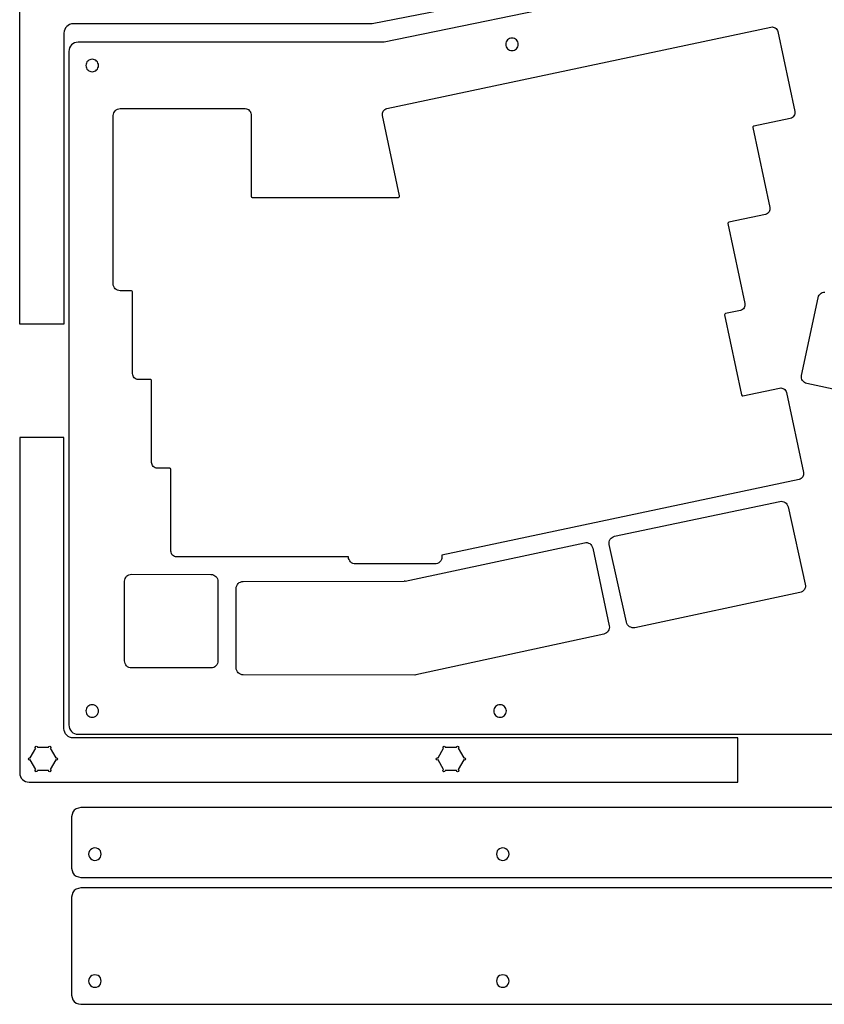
# Model space of a CAD drawing. Extents: x -3 to 2245, y -1140 to 1114.
# Tile 1 of 13: x 15 to 668, y -1134 to -335. Entities that reach past the tile are written whole.
import ezdxf

# ---------------------------------------------------------------- set-up
doc = ezdxf.new("R2010")
doc.units = 0

msp = doc.modelspace()

# ---------------------------------------------------------------- linework, layer by layer
at = {"layer": 'cutting'}
for p, q in [((582.792, -283.22), (301.362, -338.092)), ((622.688, -288.802), (311.022, -353.061)), ((15.4953, -581.788), (15.4953, -309.739)), ((51.985377, -342.709015), (51.544923, -344.127729)), ((52.682317, -341.425247), (51.985377, -342.709015)), ((53.605344, -340.306749), (52.682317, -341.425247)), ((54.724062, -339.383849), (53.605344, -340.306749)), ((56.008076, -338.686873), (54.724062, -339.383849)), ((57.426987, -338.246148), (56.008076, -338.686873)), ((58.9504, -338.092), (57.426987, -338.246148)), ((301.362, -338.092), (58.9504, -338.092)), ((313.403, -406.959), (624.775, -340.7749)), ((624.775, -340.775), (625.726532, -340.670899)), ((625.726532, -340.670899), (626.65145, -340.755809)), ((626.65145, -340.755809), (627.527216, -341.015094)), ((627.527216, -341.015094), (628.33129, -341.434118)), ((628.33129, -341.434118), (629.041134, -341.998243)), ((629.041134, -341.998243), (629.63421, -342.692833)), ((629.63421, -342.692833), (630.087978, -343.503251)), ((630.087978, -343.503251), (630.3799, -344.41486)), ((51.544923, -344.127729), (51.39135, -345.65106)), ((51.3914, -345.651), (51.3914, -581.788)), ((411.210458, -351.200816), (410.586116, -351.956702)), ((411.966344, -350.576476), (411.210458, -351.200816)), ((412.832848, -350.104608), (411.966344, -350.576476)), ((413.789043, -349.80614), (412.832848, -350.104608)), ((414.814, -349.702), (413.789043, -349.80614)), ((415.839597, -349.80579), (414.81464, -349.70165)), ((416.795792, -350.104258), (415.839597, -349.80579)), ((417.662296, -350.576126), (416.795792, -350.104258)), ((418.418183, -351.200466), (417.662296, -350.576126)), ((419.042524, -351.956352), (418.418183, -351.200466)), ((630.38, -344.414), (644.1704, -409.2928)), ((55.544913, -359.096637), (55.39134, -360.62005)), ((55.985369, -357.677726), (55.544913, -359.096637)), ((56.68231, -356.393712), (55.985369, -357.677726)), ((57.605339, -355.274994), (56.68231, -356.393712)), ((58.724059, -354.351967), (57.605339, -355.274994)), ((60.008074, -353.655027), (58.724059, -354.351967)), ((61.426987, -353.214573), (60.008074, -353.655027)), ((62.9504, -353.061), (61.426987, -353.214573)), ((311.022, -353.061), (62.9504, -353.061)), ((409.81578, -353.779396), (409.71164, -354.80435)), ((409.712, -354.804), (409.81614, -355.828957)), ((410.114248, -352.823204), (409.81578, -353.779396)), ((409.81614, -355.828957), (410.114608, -356.785152)), ((410.586116, -351.956702), (410.114248, -352.823204)), ((410.114608, -356.785152), (410.586476, -357.651656)), ((410.586476, -357.651656), (411.210818, -358.407542)), ((411.210818, -358.407542), (411.966704, -359.031884)), ((411.966704, -359.031884), (412.833208, -359.503752)), ((412.833208, -359.503752), (413.789403, -359.80222)), ((415.838957, -359.80286), (416.795152, -359.504392)), ((416.795152, -359.504392), (417.661656, -359.032524)), ((417.661656, -359.032524), (418.417543, -358.408183)), ((418.417543, -358.408183), (419.041884, -357.652296)), ((419.041884, -357.652296), (419.513752, -356.785792)), ((419.514392, -352.822854), (419.042524, -351.956352)), ((419.513752, -356.785792), (419.81222, -355.829597)), ((419.81286, -353.779046), (419.514392, -352.822854)), ((419.81222, -355.829597), (419.91636, -354.80464)), ((419.917, -354.804), (419.81286, -353.779046)), ((55.3914, -360.62), (55.3914, -907.093)), ((72.307848, -367.258609), (71.441344, -367.730479)), ((73.264043, -366.96014), (72.307848, -367.258609)), ((74.289, -366.856), (73.264043, -366.96014)), ((75.314004, -366.96078), (74.28905, -366.85664)), ((76.270196, -367.259249), (75.314004, -366.96078)), ((77.136698, -367.731119), (76.270196, -367.259249)), ((413.789403, -359.80222), (414.81436, -359.90636)), ((414.814, -359.907), (415.838957, -359.80286)), ((69.1866, -371.959), (69.29074, -372.983957)), ((69.29078, -370.933406), (69.18664, -371.95836)), ((69.29074, -372.983957), (69.589208, -373.940152)), ((69.589248, -369.977213), (69.29078, -370.933406)), ((69.589208, -373.940152), (70.061076, -374.806656)), ((70.061116, -369.110708), (69.589248, -369.977213)), ((70.061076, -374.806656), (70.685417, -375.562543)), ((70.685458, -368.354821), (70.061116, -369.110708)), ((71.441344, -367.730479), (70.685458, -368.354821)), ((77.892584, -368.355461), (77.136698, -367.731119)), ((77.892534, -375.562183), (78.516874, -374.806296)), ((78.516924, -369.111348), (77.892584, -368.355461)), ((78.516874, -374.806296), (78.988742, -373.939792)), ((78.988792, -369.977853), (78.516924, -369.111348)), ((78.988742, -373.939792), (79.28721, -372.983597)), ((79.28726, -370.934046), (78.988792, -369.977853)), ((79.28721, -372.983597), (79.39135, -371.95864)), ((79.3914, -371.959), (79.28726, -370.934046)), ((70.685417, -375.562543), (71.441304, -376.186884)), ((71.441304, -376.186884), (72.307808, -376.658752)), ((72.307808, -376.658752), (73.264003, -376.95722)), ((73.264003, -376.95722), (74.28896, -377.06136)), ((74.289, -377.061), (75.313954, -376.95686)), ((75.313954, -376.95686), (76.270146, -376.658392)), ((76.270146, -376.658392), (77.136648, -376.186524)), ((77.136648, -376.186524), (77.892534, -375.562183)), ((93.834261, -407.934961), (94.797281, -407.412254)), ((94.797281, -407.412254), (95.861477, -407.081911)), ((95.861477, -407.081911), (97.00405, -406.96673)), ((97.004, -406.967), (198.389, -406.967)), ((198.389, -406.967), (199.341375, -407.063008)), ((199.341375, -407.063008), (200.228421, -407.338364)), ((200.228421, -407.338364), (201.031136, -407.774064)), ((311.680833, -407.70479), (312.491251, -407.251022)), ((312.491251, -407.251022), (313.40286, -406.9591)), ((91.2979, -549.078), (91.3347, -412.636)), ((91.3347, -412.636), (91.449881, -411.493453)), ((91.449881, -411.493453), (91.780225, -410.429278)), ((91.780225, -410.429278), (92.302935, -409.466271)), ((92.302935, -409.466271), (92.995213, -408.627232)), ((92.995213, -408.627232), (93.834261, -407.934961)), ((201.031136, -407.774064), (201.730515, -408.351106)), ((201.730515, -408.351106), (202.307556, -409.050487)), ((202.307556, -409.050487), (202.743256, -409.853203)), ((202.743256, -409.853203), (203.018612, -410.740252)), ((203.018612, -410.740252), (203.11462, -411.69263)), ((203.114, -411.692), (203.114, -478.0168)), ((309.658899, -411.612468), (309.743809, -410.68755)), ((309.763, -412.564), (309.658899, -411.612468)), ((309.743809, -410.68755), (310.003094, -409.811784)), ((323.634, -477.818), (309.7638, -412.5639)), ((310.003094, -409.811784), (310.422118, -409.00771)), ((310.422118, -409.00771), (310.986243, -408.297866)), ((310.986243, -408.297866), (311.680833, -407.70479)), ((640.531, -414.898), (610.8635, -421.20402)), ((641.441743, -414.605988), (640.53013, -414.89791)), ((642.252163, -414.15222), (641.441743, -414.605988)), ((642.946755, -413.559144), (642.252163, -414.15222)), ((643.510881, -412.849299), (642.946755, -413.559144)), ((643.929905, -412.045223), (643.510881, -412.849299)), ((644.189191, -411.169456), (643.929905, -412.045223)), ((644.17, -409.293), (644.274101, -410.244535)), ((644.274101, -410.244535), (644.189191, -411.169456)), ((610.267548, -421.613242), (610.13588, -422.32367)), ((610.136, -422.324), (623.9269, -487.2047)), ((610.863, -421.204), (610.267548, -421.613242)), ((203.114, -478.017), (203.18874, -478.387199)), ((203.18874, -478.387199), (203.392564, -478.689507)), ((203.392564, -478.689507), (203.694875, -478.89333)), ((203.694875, -478.89333), (204.06508, -478.96807)), ((204.065, -478.968), (322.703, -478.967)), ((322.703, -478.967), (323.121207, -478.870692)), ((323.121207, -478.870692), (323.44211, -478.614452)), ((323.44211, -478.614452), (323.626026, -478.247284)), ((323.626026, -478.247284), (323.63327, -477.81819)), ((623.927, -487.205), (624.031101, -488.156532)), ((620.287, -492.809), (590.6376, -499.11117)), ((621.19874, -492.517978), (620.28713, -492.8099)), ((622.009159, -492.06421), (621.19874, -492.517978)), ((622.703751, -491.471134), (622.009159, -492.06421)), ((623.267878, -490.76129), (622.703751, -491.471134)), ((623.686903, -489.957216), (623.267878, -490.76129)), ((623.94619, -489.08145), (623.686903, -489.957216)), ((624.031101, -488.156532), (623.94619, -489.08145)), ((590.030988, -499.529183), (589.892853, -499.871271)), ((589.892853, -499.871271), (589.89676, -500.2534)), ((589.896, -500.253), (603.6831, -565.116)), ((590.287318, -499.263853), (590.030988, -499.529183)), ((590.638, -499.112), (590.287318, -499.263853)), ((91.413007, -550.221277), (91.29783, -549.07873)), ((91.743343, -551.285453), (91.413007, -550.221277)), ((92.266039, -552.248459), (91.743343, -551.285453)), ((92.958303, -553.087498), (92.266039, -552.248459)), ((93.797336, -553.779769), (92.958303, -553.087498)), ((94.760344, -554.302476), (93.797336, -553.779769)), ((95.82453, -554.632819), (94.760344, -554.302476)), ((96.9671, -554.748), (95.82453, -554.632819)), ((106.142, -554.749), (96.96761, -554.748)), ((106.801468, -555.022557), (106.14107, -554.74892)), ((107.075, -555.683), (106.801468, -555.022557)), ((107.075, -622.02), (107.075, -555.6831)), ((663.089, -560.362), (663.439216, -559.268352)), ((663.439216, -559.268352), (663.983596, -558.296102)), ((663.983596, -558.296102), (664.695101, -557.46281)), ((664.695101, -557.46281), (665.546691, -556.786035)), ((665.546691, -556.786035), (666.511327, -556.283337)), ((666.511327, -556.283337), (667.56197, -555.972275)), ((667.56197, -555.972275), (668.671581, -555.87041)), ((603.70219, -566.99245), (603.442903, -567.868216)), ((603.683, -565.116), (603.787101, -566.067532)), ((603.787101, -566.067532), (603.70219, -566.99245)), ((649.691, -623.395), (663.089, -560.3623)), ((587.252, -574.387), (601.0486, -639.2949)), ((587.38139, -573.689789), (587.25212, -574.38728)), ((587.966, -573.288), (587.38139, -573.689789)), ((600.043, -570.721), (587.9655, -573.28815)), ((600.95474, -570.428978), (600.04313, -570.7209)), ((601.765159, -569.97521), (600.95474, -570.428978)), ((602.459751, -569.382134), (601.765159, -569.97521)), ((603.023878, -568.67229), (602.459751, -569.382134)), ((603.442903, -567.868216), (603.023878, -568.67229)), ((51.3914, -581.788), (15.4953, -581.78799)), ((107.171385, -622.972347), (107.07538, -622.01994)), ((107.446732, -623.85943), (107.171385, -622.972347)), ((107.882423, -624.662187), (107.446732, -623.85943)), ((108.459455, -625.361615), (107.882423, -624.662187)), ((109.158829, -625.938713), (108.459455, -625.361615)), ((109.961545, -626.374478), (109.158829, -625.938713)), ((110.848602, -626.649907), (109.961545, -626.374478)), ((111.801, -626.746), (110.848602, -626.649907)), ((121.477, -626.747), (111.80131, -626.74612)), ((121.851577, -626.823215), (121.47656, -626.74747)), ((122.157817, -627.029712), (121.851577, -626.823215)), ((122.364289, -627.335972), (122.157817, -627.029712)), ((122.44, -627.711), (122.364289, -627.335972)), ((122.44, -694.02), (122.44, -627.7109)), ((649.56641, -624.536422), (649.6913, -623.39488)), ((649.668275, -625.646035), (649.56641, -624.536422)), ((649.979337, -626.69668), (649.668275, -625.646035)), ((650.482035, -627.661316), (649.979337, -626.69668)), ((651.15881, -628.512906), (650.482035, -627.661316)), ((651.992102, -629.224409), (651.15881, -628.512906)), ((652.964352, -629.768787), (651.992102, -629.224409)), ((654.058, -630.119), (652.964352, -629.768787)), ((682.816, -636.232), (654.0574, -630.11918)), ((602.159, -640.016), (631.835, -633.7082)), ((631.835, -633.708), (632.786517, -633.6039)), ((632.786517, -633.6039), (633.711421, -633.688809)), ((633.711421, -633.688809), (634.587172, -633.94809)), ((634.587172, -633.94809), (635.391234, -634.367106)), ((635.391234, -634.367106), (636.101067, -634.931222)), ((636.101067, -634.931222), (636.694132, -635.6258)), ((636.694132, -635.6258), (637.147893, -636.436205)), ((637.147893, -636.436205), (637.43981, -637.3478)), ((637.439, -637.348), (651.2294, -702.2268)), ((601.049, -639.295), (601.454692, -639.885284)), ((601.454692, -639.885284), (602.15896, -640.01581)), ((51.3914, -673.925), (15.4953, -673.92499)), ((15.4953, -673.925), (15.4953, -945.967)), ((51.3914, -910.062), (51.3914, -673.925)), ((122.536382, -694.971936), (122.44038, -694.0195)), ((122.811723, -695.859053), (122.536382, -694.971936)), ((123.247404, -696.661851), (122.811723, -695.859053)), ((123.824429, -697.361328), (123.247404, -696.661851)), ((124.523798, -697.938482), (123.824429, -697.361328)), ((125.326515, -698.374313), (124.523798, -697.938482)), ((126.213582, -698.64982), (125.326515, -698.374313)), ((127.166, -698.746), (126.213582, -698.64982)), ((137.234, -698.748), (127.1661, -698.746)), ((137.897074, -699.02318), (137.23331, -698.74813)), ((138.172, -699.687), (137.897074, -699.02318)), ((138.172, -766.02), (138.172, -699.6864)), ((651.23, -702.227), (651.334101, -703.178535)), ((647.59, -707.832), (357.952, -769.396)), ((648.501743, -707.539988), (647.59013, -707.83191)), ((649.312163, -707.08622), (648.501743, -707.539988)), ((650.006755, -706.493144), (649.312163, -707.08622)), ((650.570881, -705.783299), (650.006755, -706.493144)), ((650.989905, -704.979223), (650.570881, -705.783299)), ((651.249191, -704.103456), (650.989905, -704.979223)), ((651.334101, -703.178535), (651.249191, -704.103456)), ((498.033, -753.976), (632.001, -725.6962)), ((632.001, -725.696), (633.142689, -725.571107)), ((633.142689, -725.571107), (634.252431, -725.673027)), ((634.252431, -725.673027), (635.303178, -725.98419)), ((635.303178, -725.98419), (636.267882, -726.487028)), ((636.267882, -726.487028), (637.119497, -727.163971)), ((637.119497, -727.163971), (637.830975, -727.997452)), ((637.830975, -727.997452), (638.375268, -728.969901)), ((638.375268, -728.969901), (638.72533, -730.06375)), ((638.725, -730.064), (652.7175, -792.9588)), ((493.54011, -759.558314), (493.642031, -758.448575)), ((493.642031, -758.448575), (493.953194, -757.39783)), ((493.953194, -757.39783), (494.456031, -756.433126)), ((494.456031, -756.433126), (495.132974, -755.581512)), ((495.132974, -755.581512), (495.966453, -754.870035)), ((495.966453, -754.870035), (496.938902, -754.325742)), ((496.938902, -754.325742), (498.03275, -753.97568)), ((138.268388, -766.972748), (138.17238, -766.02037)), ((138.543742, -767.859797), (138.268388, -766.972748)), ((328.243, -790.411), (473.56, -759.1776)), ((473.56, -759.177), (474.701683, -759.052111)), ((474.701683, -759.052111), (475.81142, -759.154032)), ((475.81142, -759.154032), (476.862163, -759.465197)), ((476.862163, -759.465197), (477.826865, -759.968035)), ((477.826865, -759.968035), (478.678478, -760.644978)), ((478.678478, -760.644978), (479.389955, -761.478458)), ((479.389955, -761.478458), (479.934248, -762.450904)), ((479.934248, -762.450904), (480.28431, -763.54475)), ((480.285, -763.545), (493.681, -826.5678)), ((493.665, -760.7), (493.54011, -759.558314)), ((507.698, -823.784), (493.6655, -760.7007)), ((138.979441, -768.662513), (138.543742, -767.859797)), ((139.556481, -769.361894), (138.979441, -768.662513)), ((140.25586, -769.938936), (139.556481, -769.361894)), ((141.058575, -770.374636), (140.25586, -769.938936)), ((141.945622, -770.649992), (141.058575, -770.374636)), ((142.898, -770.746), (141.945622, -770.649992)), ((282.172, -770.746), (142.898, -770.74599)), ((282.172, -770.748), (282.172, -770.747)), ((282.287909, -771.890285), (282.17273, -770.74773)), ((282.61825, -772.954465), (282.287909, -771.890285)), ((283.140953, -773.917472), (282.61825, -772.954465)), ((283.833221, -774.756509), (283.140953, -773.917472)), ((284.672258, -775.448777), (283.833221, -774.756509)), ((356.291509, -774.756779), (355.452472, -775.449047)), ((356.983777, -773.917742), (356.291509, -774.756779)), ((357.50648, -772.954735), (356.983777, -773.917742)), ((357.836821, -771.890555), (357.50648, -772.954735)), ((357.952, -770.748), (357.836821, -771.890555)), ((357.952, -769.396), (357.952, -770.74732)), ((285.635265, -775.97148), (284.672258, -775.448777)), ((286.699445, -776.301821), (285.635265, -775.97148)), ((287.842, -776.417), (286.699445, -776.301821)), ((352.283, -776.417), (287.842, -776.417)), ((353.425285, -776.302091), (352.28273, -776.41727)), ((354.489465, -775.97175), (353.425285, -776.302091)), ((355.452472, -775.449047), (354.489465, -775.97175)), ((100.519, -790.466), (100.634209, -789.323296)), ((100.519, -855.115), (100.519, -790.4662)), ((100.634209, -789.323296), (100.964631, -788.258998)), ((100.964631, -788.258998), (101.487457, -787.295908)), ((101.487457, -787.295908), (102.17988, -786.456831)), ((102.17988, -786.456831), (103.019091, -785.764571)), ((103.019091, -785.764571), (103.982282, -785.241932)), ((103.982282, -785.241932), (105.046644, -784.911717)), ((105.046644, -784.911717), (106.18937, -784.79673)), ((106.189, -784.796), (170.6288, -784.9876)), ((170.629, -784.988), (171.771703, -785.103209)), ((171.771703, -785.103209), (172.836001, -785.433631)), ((172.836001, -785.433631), (173.799089, -785.956457)), ((173.799089, -785.956457), (174.638165, -786.64888)), ((174.638165, -786.64888), (175.330424, -787.488091)), ((175.330424, -787.488091), (175.853064, -788.451282)), ((175.853064, -788.451282), (176.18328, -789.515644)), ((176.18328, -789.515644), (176.29827, -790.65837)), ((176.299, -790.658), (176.2991, -855.1141)), ((194.547273, -791.09194), (195.611634, -790.761726)), ((195.611634, -790.761726), (196.75436, -790.64674)), ((196.754, -790.647), (327.453, -790.49478)), ((328.243, -790.411), (327.4532, -790.4954)), ((191.084, -796.316), (191.199209, -795.173297)), ((191.084, -860.727), (191.084, -796.3163)), ((191.199209, -795.173297), (191.529629, -794.108999)), ((191.529629, -794.108999), (192.052454, -793.145911)), ((192.052454, -793.145911), (192.744875, -792.306836)), ((192.744875, -792.306836), (193.584084, -791.614578)), ((193.584084, -791.614578), (194.547273, -791.09194)), ((650.416172, -798.788583), (649.443915, -799.332969)), ((651.249471, -798.07707), (650.416172, -798.788583)), ((651.926252, -797.225471), (651.249471, -798.07707)), ((652.428956, -796.260825), (651.926252, -797.225471)), ((652.740021, -795.210172), (652.428956, -796.260825)), ((652.717, -792.959), (652.841889, -794.10055)), ((652.841889, -794.10055), (652.740021, -795.210172)), ((648.351, -799.683), (514.422, -828.15)), ((649.443915, -799.332969), (648.35026, -799.68319)), ((492.890252, -830.83447), (492.213471, -831.686068)), ((493.392956, -829.869825), (492.890252, -830.83447)), ((493.704021, -828.819172), (493.392956, -829.869825)), ((493.681, -826.568), (493.805889, -827.70955)), ((493.805889, -827.70955), (493.704021, -828.819172)), ((508.048031, -824.876915), (507.69781, -823.78326)), ((508.592417, -825.849172), (508.048031, -824.876915)), ((509.30393, -826.682471), (508.592417, -825.849172)), ((510.155529, -827.359252), (509.30393, -826.682471)), ((511.120175, -827.861956), (510.155529, -827.359252)), ((512.170828, -828.173021), (511.120175, -827.861956)), ((513.28045, -828.274889), (512.170828, -828.173021)), ((514.422, -828.15), (513.28045, -828.274889)), ((489.314, -833.292), (336.871, -866.4743)), ((490.407915, -832.941962), (489.31426, -833.29218)), ((491.380172, -832.397578), (490.407915, -832.941962)), ((492.213471, -831.686068), (491.380172, -832.397578)), ((100.633831, -856.257223), (100.51865, -855.11465)), ((100.964176, -857.321419), (100.633831, -856.257223)), ((101.486887, -858.284439), (100.964176, -857.321419)), ((102.179166, -859.123488), (101.486887, -858.284439)), ((103.018215, -859.815765), (102.179166, -859.123488)), ((103.981235, -860.338475), (103.018215, -859.815765)), ((105.04543, -860.668819), (103.981235, -860.338475)), ((106.188, -860.784), (105.04543, -860.668819)), ((170.629, -860.784), (106.188, -860.784)), ((171.772223, -860.669169), (170.62965, -860.78435)), ((172.836419, -860.338825), (171.772223, -860.669169)), ((173.799439, -859.816115), (172.836419, -860.338825)), ((174.638487, -859.123838), (173.799439, -859.816115)), ((175.330765, -858.284789), (174.638487, -859.123838)), ((175.853475, -857.321769), (175.330765, -858.284789)), ((176.183819, -856.257573), (175.853475, -857.321769)), ((176.299, -855.115), (176.183819, -856.257573)), ((191.198831, -861.87022), (191.08365, -860.72765)), ((191.529175, -862.934415), (191.198831, -861.87022)), ((192.051885, -863.897435), (191.529175, -862.934415)), ((192.744162, -864.736484), (192.051885, -863.897435)), ((193.583211, -865.428763), (192.744162, -864.736484)), ((194.546231, -865.951474), (193.583211, -865.428763)), ((195.610427, -866.281819), (194.546231, -865.951474)), ((196.753, -866.397), (195.610427, -866.281819)), ((336.063, -866.561), (196.754, -866.39679)), ((336.871, -866.474), (336.06268, -866.5605)), ((69.29078, -894.729441), (69.18664, -895.7544)), ((69.589248, -893.773242), (69.29078, -894.729441)), ((70.061116, -892.906731), (69.589248, -893.773242)), ((70.685458, -892.150838), (70.061116, -892.906731)), ((71.441344, -891.526489), (70.685458, -892.150838)), ((72.307848, -891.054614), (71.441344, -891.526489)), ((73.264043, -890.756142), (72.307848, -891.054614)), ((74.289, -890.652), (73.264043, -890.756142)), ((75.314004, -890.755742), (74.28905, -890.6516)), ((76.270196, -891.054214), (75.314004, -890.755742)), ((77.136698, -891.526089), (76.270196, -891.054214)), ((77.892584, -892.150438), (77.136698, -891.526089)), ((78.516924, -892.906331), (77.892584, -892.150438)), ((78.988792, -893.772842), (78.516924, -892.906331)), ((79.28726, -894.729041), (78.988792, -893.772842)), ((79.3914, -895.754), (79.28726, -894.729041)), ((400.13179, -894.729441), (400.02765, -895.7544)), ((400.430258, -893.773242), (400.13179, -894.729441)), ((400.902126, -892.906731), (400.430258, -893.773242)), ((401.526466, -892.150838), (400.902126, -892.906731)), ((402.282352, -891.526489), (401.526466, -892.150838)), ((403.148854, -891.054614), (402.282352, -891.526489)), ((404.105046, -890.756142), (403.148854, -891.054614)), ((405.13, -890.652), (404.105046, -890.756142)), ((406.154597, -890.755742), (405.12964, -890.6516)), ((407.110792, -891.054214), (406.154597, -890.755742)), ((407.977296, -891.526089), (407.110792, -891.054214)), ((408.733183, -892.150438), (407.977296, -891.526089)), ((409.357524, -892.906331), (408.733183, -892.150438)), ((409.829392, -893.772842), (409.357524, -892.906331)), ((410.12786, -894.729041), (409.829392, -893.772842)), ((410.232, -895.754), (410.12786, -894.729041)), ((69.1866, -895.754), (69.29074, -896.778959)), ((69.29074, -896.778959), (69.589208, -897.735158)), ((69.589208, -897.735158), (70.061076, -898.601669)), ((70.061076, -898.601669), (70.685417, -899.357562)), ((70.685417, -899.357562), (71.441304, -899.981911)), ((71.441304, -899.981911), (72.307808, -900.453786)), ((72.307808, -900.453786), (73.264003, -900.752258)), ((73.264003, -900.752258), (74.28896, -900.8564)), ((74.289, -900.856), (75.313954, -900.751858)), ((75.313954, -900.751858), (76.270146, -900.453386)), ((76.270146, -900.453386), (77.136648, -899.981511)), ((77.136648, -899.981511), (77.892534, -899.357162)), ((77.892534, -899.357162), (78.516874, -898.601269)), ((78.516874, -898.601269), (78.988742, -897.734758)), ((78.988742, -897.734758), (79.28721, -896.778559)), ((79.28721, -896.778559), (79.39135, -895.7536)), ((400.028, -895.754), (400.13214, -896.778959)), ((400.13214, -896.778959), (400.430608, -897.735158)), ((400.430608, -897.735158), (400.902476, -898.601669)), ((400.902476, -898.601669), (401.526816, -899.357562)), ((401.526816, -899.357562), (402.282702, -899.981911)), ((402.282702, -899.981911), (403.149204, -900.453786)), ((403.149204, -900.453786), (404.105396, -900.752258)), ((404.105396, -900.752258), (405.13035, -900.8564)), ((405.13, -900.856), (406.154954, -900.751858)), ((406.154954, -900.751858), (407.111146, -900.453386)), ((407.111146, -900.453386), (407.977648, -899.981511)), ((407.977648, -899.981511), (408.733534, -899.357162)), ((408.733534, -899.357162), (409.357874, -898.601269)), ((409.357874, -898.601269), (409.829742, -897.734758)), ((409.829742, -897.734758), (410.12821, -896.778559)), ((410.12821, -896.778559), (410.23235, -895.7536)), ((51.544822, -911.585396), (51.39133, -910.062)), ((55.3914, -907.093), (55.544973, -908.616396)), ((55.544973, -908.616396), (55.985429, -910.035295)), ((55.985429, -910.035295), (56.68237, -911.3193)), ((51.985064, -913.004295), (51.544822, -911.585396)), ((52.681702, -914.2883), (51.985064, -913.004295)), ((53.604384, -915.407012), (52.681702, -914.2883)), ((54.722757, -916.330036), (53.604384, -915.407012)), ((56.00647, -917.026973), (54.722757, -916.330036)), ((57.425168, -917.467427), (56.00647, -917.026973)), ((56.68237, -911.3193), (57.605399, -912.438012)), ((58.9485, -917.621), (57.425168, -917.467427)), ((57.605399, -912.438012), (58.724119, -913.361036)), ((58.724119, -913.361036), (60.008134, -914.057973)), ((597.91, -917.621), (58.9485, -917.621)), ((60.008134, -914.057973), (61.427047, -914.498427)), ((61.427047, -914.498427), (62.95046, -914.652)), ((62.9504, -914.652), (1405.01, -914.652)), ((597.91, -953.526), (597.90999, -917.6205)), ((23.9472, -933.824), (28.47284, -925.9856)), ((27.99274, -925.1798), (28.269511, -924.511675)), ((28.127117, -925.652), (27.99274, -925.1798)), ((28.4728, -925.985), (28.127117, -925.652)), ((28.269511, -924.511675), (28.93764, -924.2349)), ((28.93764, -924.2349), (29.605774, -924.511675)), ((29.605774, -924.511675), (29.88255, -925.1798)), ((29.8826, -925.18), (38.90335, -925.18)), ((38.9033, -925.18), (39.180041, -924.511875)), ((39.180041, -924.511875), (39.8482, -924.2351)), ((39.8482, -924.2351), (40.516337, -924.511875)), ((40.658732, -925.6522), (40.31305, -925.9852)), ((40.3131, -925.985), (44.83865, -933.8234)), ((40.516337, -924.511875), (40.79311, -925.18)), ((40.79311, -925.18), (40.658732, -925.6522)), ((354.788, -933.824), (359.31364, -925.9856)), ((358.83394, -925.1798), (359.110711, -924.511675)), ((358.968318, -925.652), (358.83394, -925.1798)), ((359.314, -925.985), (358.968318, -925.652)), ((359.110711, -924.511675), (359.77884, -924.2349)), ((359.77884, -924.2349), (360.446974, -924.511675)), ((360.446974, -924.511675), (360.72375, -925.1798)), ((360.724, -925.18), (369.74475, -925.18)), ((369.744, -925.18), (370.020741, -924.511875)), ((370.020741, -924.511875), (370.6889, -924.2351)), ((370.6889, -924.2351), (371.357034, -924.511875)), ((371.499433, -925.6522), (371.15375, -925.9852)), ((371.154, -925.985), (375.67955, -933.8234)), ((371.357034, -924.511875), (371.63381, -925.18)), ((371.63381, -925.18), (371.499433, -925.6522)), ((22.53756, -934.6288), (22.814291, -933.960725)), ((22.814291, -935.296962), (22.53756, -934.6288)), ((22.814291, -933.960725), (23.48238, -933.684)), ((23.48238, -933.684), (23.94722, -933.8236)), ((44.8386, -933.824), (45.30345, -933.6844)), ((45.30345, -933.6844), (45.971579, -933.961125)), ((45.971579, -933.961125), (46.24835, -934.6292)), ((46.24835, -934.6292), (45.971579, -935.297362)), ((353.37825, -934.6288), (353.654986, -933.960725)), ((353.654986, -935.296962), (353.37825, -934.6288)), ((353.654986, -933.960725), (354.32308, -933.684)), ((354.32308, -933.684), (354.78792, -933.8236)), ((375.68, -933.824), (376.14485, -933.6844)), ((376.14485, -933.6844), (376.812979, -933.961125)), ((376.812979, -933.961125), (377.08975, -934.6292)), ((377.08975, -934.6292), (376.812979, -935.297362)), ((23.48238, -935.5737), (22.814291, -935.296962)), ((23.9473, -935.434), (23.48238, -935.5737)), ((28.4728, -943.272), (23.94724, -935.4335)), ((44.8386, -935.434), (40.31305, -943.2724)), ((45.3035, -935.574), (44.83865, -935.4343)), ((45.971579, -935.297362), (45.30345, -935.5741)), ((354.32308, -935.5737), (353.654986, -935.296962)), ((354.788, -935.434), (354.32308, -935.5737)), ((359.314, -943.272), (354.78844, -935.4335)), ((375.68, -935.434), (371.15445, -943.2724)), ((376.144, -935.574), (375.67915, -935.4343)), ((376.812979, -935.297362), (376.14485, -935.5741)), ((15.4953, -945.967), (15.648873, -947.490396)), ((15.648873, -947.490396), (16.089327, -948.909295)), ((16.089327, -948.909295), (16.786267, -950.1933)), ((16.786267, -950.1933), (17.709294, -951.312012)), ((27.99279, -944.078), (28.127168, -943.60585)), ((28.204335, -944.746162), (27.99279, -944.078)), ((28.127168, -943.60585), (28.47285, -943.2729)), ((28.41588, -945.0229), (28.204335, -944.746162)), ((29.085332, -944.948652), (28.41588, -945.0229)), ((29.540598, -944.746162), (29.085332, -944.948652)), ((29.800184, -944.445817), (29.540598, -944.746162)), ((29.8826, -944.078), (29.800184, -944.445817)), ((38.9033, -944.078), (29.88255, -944.078)), ((39.180091, -944.745363), (38.90335, -944.0772)), ((39.84825, -945.0221), (39.180091, -944.745363)), ((40.516388, -944.745363), (39.84825, -945.0221)), ((40.3131, -943.272), (40.658783, -943.605)), ((40.79316, -944.0772), (40.516388, -944.745363)), ((40.658783, -943.605), (40.79316, -944.0772)), ((358.83419, -944.078), (358.968568, -943.60585)), ((359.045735, -944.746162), (358.83419, -944.078)), ((358.968568, -943.60585), (359.31425, -943.2729)), ((359.25728, -945.0229), (359.045735, -944.746162)), ((359.926732, -944.948652), (359.25728, -945.0229)), ((360.381998, -944.746162), (359.926732, -944.948652)), ((360.641584, -944.445817), (360.381998, -944.746162)), ((360.724, -944.078), (360.641584, -944.445817)), ((369.744, -944.078), (360.72325, -944.078)), ((370.020991, -944.745363), (369.74425, -944.0772)), ((370.68915, -945.0221), (370.020991, -944.745363)), ((371.357284, -944.745363), (370.68915, -945.0221)), ((371.154, -943.272), (371.499683, -943.605)), ((371.63406, -944.0772), (371.357284, -944.745363)), ((371.499683, -943.605), (371.63406, -944.0772)), ((17.709294, -951.312012), (18.828012, -952.235036)), ((18.828012, -952.235036), (20.112026, -952.931973)), ((20.112026, -952.931973), (21.530937, -953.372427)), ((21.530937, -953.372427), (23.05435, -953.526)), ((23.0544, -953.526), (597.91, -953.526)), ((63.206663, -974.484), (61.3589, -975.153)), ((65.1733, -974.121), (63.206663, -974.484)), ((1406.96, -974.121), (65.1733, -974.121)), ((57.978625, -979.711875), (57.6158, -981.679)), ((57.6158, -981.679), (57.6158, -1023.24)), ((58.6476, -977.864), (57.978625, -979.711875)), ((59.803187, -976.308625), (58.6476, -977.864)), ((61.3589, -975.153), (59.803187, -976.308625)), ((71.655113, -1010.58375), (71.4082, -1011.91)), ((71.4082, -1011.91), (71.655113, -1013.2325)), ((72.1073, -1009.34), (71.655113, -1010.58375)), ((71.655113, -1013.2325), (72.1073, -1014.48)), ((72.888575, -1008.28625), (72.1073, -1009.34)), ((72.1073, -1014.48), (72.888575, -1015.53)), ((73.94, -1007.51), (72.888575, -1008.28625)), ((75.184813, -1007.055), (73.94, -1007.51)), ((76.5095, -1006.81), (75.184813, -1007.055)), ((77.8342, -1007.055), (76.5095, -1006.81)), ((79.0791, -1007.51), (77.8342, -1007.055)), ((80.130487, -1008.28625), (79.0791, -1007.51)), ((80.9118, -1009.34), (80.130487, -1008.28625)), ((80.130487, -1015.53), (80.9118, -1014.48)), ((81.363937, -1010.58375), (80.9118, -1009.34)), ((80.9118, -1014.48), (81.363937, -1013.2325)), ((81.6108, -1011.91), (81.363937, -1010.58375)), ((81.363937, -1013.2325), (81.6108, -1011.91)), ((402.427125, -1010.58375), (402.18, -1011.91)), ((402.18, -1011.91), (402.427125, -1013.2325)), ((402.879, -1009.34), (402.427125, -1010.58375)), ((402.427125, -1013.2325), (402.879, -1014.48)), ((403.6605, -1008.28625), (402.879, -1009.34)), ((402.879, -1014.48), (403.6605, -1015.53)), ((404.712, -1007.51), (403.6605, -1008.28625)), ((405.95725, -1007.055), (404.712, -1007.51)), ((407.282, -1006.81), (405.95725, -1007.055)), ((408.606625, -1007.055), (407.282, -1006.81)), ((409.851, -1007.51), (408.606625, -1007.055)), ((410.9025, -1008.28625), (409.851, -1007.51)), ((411.684, -1009.34), (410.9025, -1008.28625)), ((410.9025, -1015.53), (411.684, -1014.48)), ((412.135875, -1010.58375), (411.684, -1009.34)), ((411.684, -1014.48), (412.135875, -1013.2325)), ((412.383, -1011.91), (412.135875, -1010.58375)), ((412.135875, -1013.2325), (412.383, -1011.91)), ((72.888575, -1015.53), (73.94, -1016.31)), ((73.94, -1016.31), (75.184813, -1016.765)), ((75.184813, -1016.765), (76.5095, -1017.01)), ((76.5095, -1017.01), (77.8342, -1016.765)), ((77.8342, -1016.765), (79.0791, -1016.31)), ((79.0791, -1016.31), (80.130487, -1015.53)), ((403.6605, -1015.53), (404.712, -1016.31)), ((404.712, -1016.31), (405.95725, -1016.765)), ((405.95725, -1016.765), (407.282, -1017.01)), ((407.282, -1017.01), (408.606625, -1016.765)), ((408.606625, -1016.765), (409.851, -1016.31)), ((409.851, -1016.31), (410.9025, -1015.53)), ((57.6158, -1023.24), (57.978625, -1025.21)), ((57.978625, -1025.21), (58.6476, -1027.06)), ((58.6476, -1027.06), (59.803187, -1028.61375)), ((59.803187, -1028.61375), (61.3589, -1029.77)), ((61.3589, -1029.77), (63.2067, -1030.43875)), ((63.2067, -1030.43875), (65.1733, -1030.8)), ((65.1733, -1030.8), (1406.96, -1030.8)), ((57.978625, -1044.89875), (57.6158, -1046.86)), ((58.6476, -1043.05), (57.978625, -1044.89875)), ((59.803187, -1041.49625), (58.6476, -1043.05)), ((61.3589, -1040.34), (59.803187, -1041.49625)), ((63.206663, -1039.6675), (61.3589, -1040.34)), ((65.1733, -1039.31), (63.206663, -1039.6675)), ((1406.96, -1039.31), (65.1733, -1039.31)), ((57.6158, -1046.86), (57.6158, -1126.22)), ((73.94, -1110.48), (72.888575, -1111.26)), ((75.184813, -1110.025), (73.94, -1110.48)), ((76.5095, -1109.78), (75.184813, -1110.025)), ((77.8342, -1110.025), (76.5095, -1109.78)), ((79.0791, -1110.48), (77.8342, -1110.025)), ((80.130487, -1111.26), (79.0791, -1110.48)), ((404.712, -1110.48), (403.6605, -1111.26)), ((405.95725, -1110.025), (404.712, -1110.48)), ((407.282, -1109.78), (405.95725, -1110.025)), ((408.606625, -1110.025), (407.282, -1109.78)), ((409.851, -1110.48), (408.606625, -1110.025)), ((410.9025, -1111.26), (409.851, -1110.48)), ((71.655113, -1113.5575), (71.4082, -1114.88)), ((71.4082, -1114.88), (71.655113, -1116.20625)), ((72.1073, -1112.31), (71.655113, -1113.5575)), ((71.655113, -1116.20625), (72.1073, -1117.45)), ((72.888575, -1111.26), (72.1073, -1112.31)), ((72.1073, -1117.45), (72.888575, -1118.50375)), ((72.888575, -1118.50375), (73.94, -1119.28)), ((79.0791, -1119.28), (80.130487, -1118.50375)), ((80.9118, -1112.31), (80.130487, -1111.26)), ((80.130487, -1118.50375), (80.9118, -1117.45)), ((81.363937, -1113.5575), (80.9118, -1112.31)), ((80.9118, -1117.45), (81.363937, -1116.20625)), ((81.6108, -1114.88), (81.363937, -1113.5575)), ((81.363937, -1116.20625), (81.6108, -1114.88)), ((402.427125, -1113.5575), (402.18, -1114.88)), ((402.18, -1114.88), (402.427125, -1116.20625)), ((402.879, -1112.31), (402.427125, -1113.5575)), ((402.427125, -1116.20625), (402.879, -1117.45)), ((403.6605, -1111.26), (402.879, -1112.31)), ((402.879, -1117.45), (403.6605, -1118.50375)), ((403.6605, -1118.50375), (404.712, -1119.28)), ((409.851, -1119.28), (410.9025, -1118.50375)), ((411.684, -1112.31), (410.9025, -1111.26)), ((410.9025, -1118.50375), (411.684, -1117.45)), ((412.135875, -1113.5575), (411.684, -1112.31)), ((411.684, -1117.45), (412.135875, -1116.20625)), ((412.383, -1114.88), (412.135875, -1113.5575)), ((412.135875, -1116.20625), (412.383, -1114.88)), ((57.6158, -1126.22), (57.978625, -1128.185)), ((73.94, -1119.28), (75.184813, -1119.735)), ((75.184813, -1119.735), (76.5095, -1119.98)), ((76.5095, -1119.98), (77.8342, -1119.735)), ((77.8342, -1119.735), (79.0791, -1119.28)), ((404.712, -1119.28), (405.95725, -1119.735)), ((405.95725, -1119.735), (407.282, -1119.98)), ((407.282, -1119.98), (408.606625, -1119.735)), ((408.606625, -1119.735), (409.851, -1119.28)), ((57.978625, -1128.185), (58.6476, -1130.03)), ((58.6476, -1130.03), (59.803187, -1131.5875)), ((59.803187, -1131.5875), (61.3589, -1132.74)), ((61.3589, -1132.74), (63.2067, -1133.4125)), ((63.2067, -1133.4125), (65.1733, -1133.77)), ((65.1733, -1133.77), (1406.96, -1133.77))]:
    msp.add_line(p, q, dxfattribs=at)

doc.saveas('drawing.dxf')
